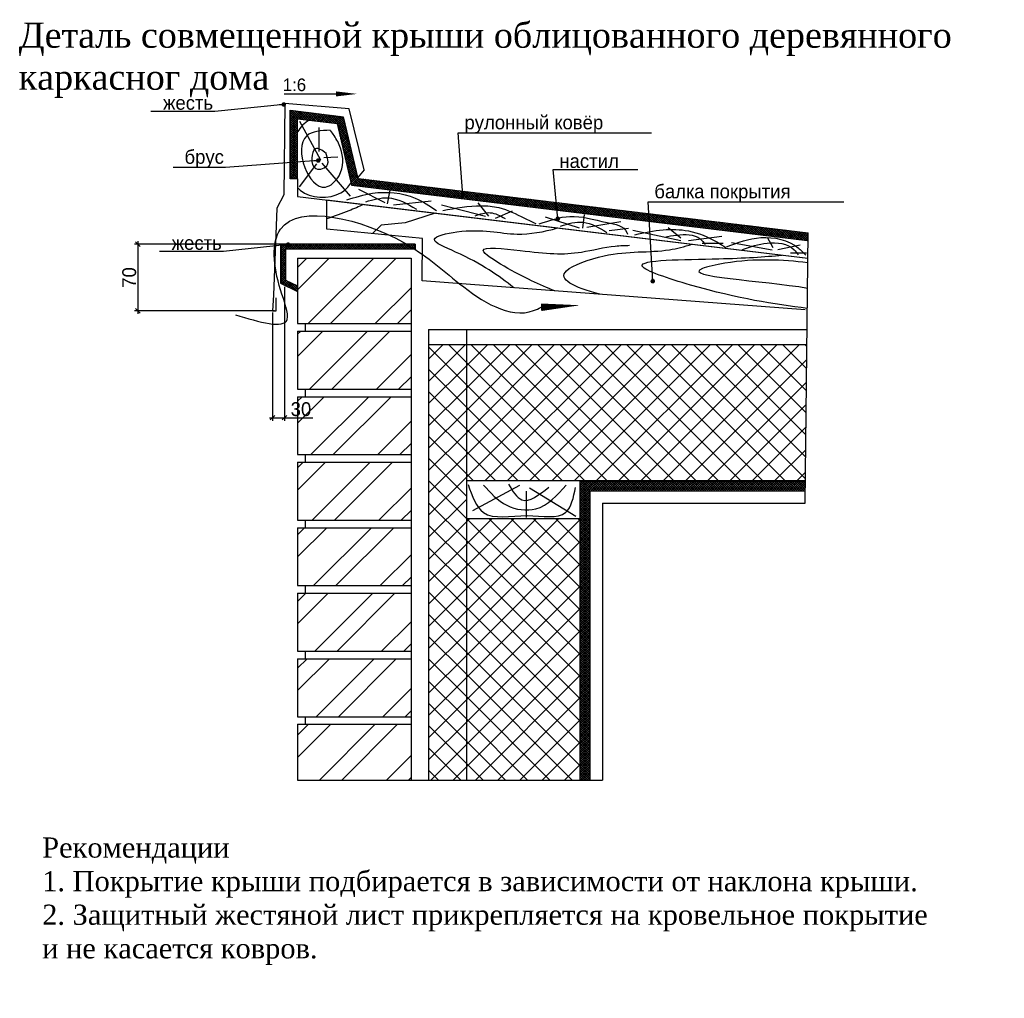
# Model space of a CAD drawing. Extents: x 118 to 509, y -35 to 353.
import ezdxf

# ---------------------------------------------------------------- set-up
doc = ezdxf.new("R2010")
doc.units = 0
doc.header["$LTSCALE"] = 0.3
doc.header["$MEASUREMENT"] = 0
doc.layers.get('0').update_dxf_attribs({"linetype": 'CONTINUOUS'})
doc.layers.get('DEFPOINTS').update_dxf_attribs({"linetype": 'CONTINUOUS'})
doc.dimstyles.get("Standard").update_dxf_attribs({"dimscale": 0, "dimtxt": 5.5, "dimasz": 1.8, "dimexe": 1.25, "dimexo": 0.625, "dimtad": 1, "dimdec": 4, "dimdsep": 46, "dimlunit": 6, "dimtxsty": 'Standard', "dimblk1": 'DOT', "dimblk2": 'DOT', "dimsah": 1, "dimcen": 2.5, "dimdle": 1.25, "dimadec": 0, "dimazin": 0, "dimtfac": 0.75, "dimtdec": 4, "dimtmove": 0, "dimatfit": 3, "dimldrblk": 'DOT', "dimfxl": 0, "dimtolj": 1, "dimtzin": 0, "dimarcsym": 0})

# ---------------------------------------------------------------- blocks, each defined once
blk = doc.blocks.new('_DOT')
at = {"color": 0, "linetype": 'ByBlock'}
blk.add_line((-0.5, 0), (-1, 0), dxfattribs=at)
at = {"color": 0, "linetype": 'ByBlock', "const_width": 0.5}
blk.add_lwpolyline([(-0.25, 0, 1), (0.25, 0, 1)], format="xyb", close=True, dxfattribs=at)
blk = doc.blocks.new('_OBLIQUE')
at = {"color": 0, "linetype": 'ByBlock'}
blk.add_line((-0.5, -0.5), (0.5, 0.5), dxfattribs=at)
blk = doc.blocks.new('*D23')
at = {"color": 0, "linetype": 'ByBlock'}
for p, q in [((237.03, 264.17), (163.73, 264.17)), ((164.98, 265.42), (164.98, 236.49)), ((219.24, 237.74), (163.73, 237.74))]:
    blk.add_line(p, q, dxfattribs=at)
at = {"layer": 'DEFPOINTS', "color": 0, "linetype": 'ByBlock'}
for p in [(237.66, 264.17), (164.98, 237.74), (219.86, 237.74)]:
    blk.add_point(p, dxfattribs=at)
at = {"color": 0, "linetype": 'ByBlock', "xscale": 1.8, "yscale": 1.8, "zscale": 1.8}
for p, rotation in [((164.98, 264.17), 90), ((164.98, 237.74), 270)]:
    blk.add_blockref('_OBLIQUE', p, dxfattribs=dict(at, rotation=rotation))
at = {"color": 0, "linetype": 'ByBlock', "insert": (161.6, 250.96), "char_height": 5.5, "attachment_point": 5, "rotation": 90}
blk.add_mtext('\\A1;70', dxfattribs=at)
blk = doc.blocks.new('*D24')
at = {"color": 0, "linetype": 'ByBlock'}
for p, q in [((223.21, 247.28), (223.21, 194.06)), ((218.48, 237.12), (218.48, 194.06)), ((217.23, 195.31), (223.21, 195.31)), ((223.21, 195.31), (234.51, 195.31))]:
    blk.add_line(p, q, dxfattribs=at)
at = {"layer": 'DEFPOINTS', "color": 0, "linetype": 'ByBlock'}
for p in [(223.21, 247.9), (218.48, 237.74), (223.21, 195.31)]:
    blk.add_point(p, dxfattribs=at)
at = {"color": 0, "linetype": 'ByBlock', "xscale": 1.8, "yscale": 1.8, "zscale": 1.8, "rotation": 180}
blk.add_blockref('_OBLIQUE', (218.48, 195.31), dxfattribs=at)
at = {"color": 0, "linetype": 'ByBlock', "xscale": 1.8, "yscale": 1.8, "zscale": 1.8}
blk.add_blockref('_OBLIQUE', (223.21, 195.31), dxfattribs=at)
at = {"color": 0, "linetype": 'ByBlock', "insert": (229.76, 198.68), "char_height": 5.5, "attachment_point": 5}
blk.add_mtext('\\A1;30', dxfattribs=at)

msp = doc.modelspace()

# ---------------------------------------------------------------- hatches: boundary and pattern name
h = msp.add_hatch()
h.set_pattern_fill('ANSI37', color=256, scale=5, style=0)
h.paths.add_polyline_path([(228.43638, 313.98004), (244.06599, 312.05609), (249.83501, 287.58872), (431.03459, 265.63501), (431.06842, 268.65285), (252.27444, 290.3151), (246.50639, 314.77833), (225.43638, 317.37197), (225.43638, 290.18132), (228.43638, 290.18132)])
h = msp.add_hatch()
h.set_pattern_fill('ANSI37', color=256, scale=5, style=0)
h.paths.add_polyline_path([(223.64669, 262.17458), (275.06438, 262.17458), (275.06438, 264.17458), (221.64669, 264.17458), (221.64669, 248.65261), (228.43638, 245.39303), (228.43638, 247.61156), (223.64669, 249.91099)])
h = msp.add_hatch()
h.set_pattern_fill('ANSI32', color=256, scale=50, style=0)
h.paths.add_polyline_path([(273.43638, 258.65701), (228.43638, 258.65701), (228.43638, 232.65701), (273.43638, 232.65701)])
h = msp.add_hatch()
h.set_pattern_fill('ANSI32', color=256, scale=50, style=0)
h.paths.add_polyline_path([(273.43638, 229.65701), (228.43638, 229.65701), (228.43638, 206.65701), (273.43638, 206.65701)])
h.paths.add_polyline_path([(273.43638, 203.65701), (228.43638, 203.65701), (228.43638, 180.65701), (273.43638, 180.65701)])
h.paths.add_polyline_path([(273.43638, 177.65701), (228.43638, 177.65701), (228.43638, 154.65701), (273.43638, 154.65701)])
h.paths.add_polyline_path([(273.43638, 151.65701), (228.43638, 151.65701), (228.43638, 128.65701), (273.43638, 128.65701)])
h.paths.add_polyline_path([(273.43638, 125.65701), (228.43638, 125.65701), (228.43638, 102.65701), (273.43638, 102.65701)])
h.paths.add_polyline_path([(273.43638, 99.65701), (228.43638, 99.65701), (228.43638, 76.65701), (273.43638, 76.65701)])
h.paths.add_polyline_path([(273.43638, 73.65701), (228.43638, 73.65701), (228.43638, 51.51728), (273.43638, 51.51728)])
h = msp.add_hatch()
h.set_pattern_fill('ANSI37', color=256, scale=50, style=0)
h.paths.add_polyline_path([(280.43638, 51.51728), (295.43638, 51.51728), (295.43638, 224.3522), (280.43638, 224.3522)])
h = msp.add_hatch()
h.set_pattern_fill('ANSI37', color=256, scale=50, style=0)
h.paths.add_polyline_path([(430.57183, 224.3522), (295.43638, 224.3522), (295.43638, 170.3522), (429.96652, 170.3522)])
h = msp.add_hatch()
h.set_pattern_fill('ANSI37', color=256, scale=5, style=0)
h.paths.add_polyline_path([(344.43638, 166.3522), (429.92168, 166.3522), (429.96652, 170.3522), (340.43638, 170.3522), (340.43638, 51.51728), (344.43638, 51.51728)])
h = msp.add_hatch()
h.set_pattern_fill('ANSI37', color=256, scale=50, style=0)
h.paths.add_polyline_path([(340.43638, 155.3522), (295.43638, 155.3522), (295.43638, 51.51728), (340.43638, 51.51728)])

# ---------------------------------------------------------------- linework, layer by layer
for points in [[(243.66132, 323.81782, 2, 0, 0), (252.04535, 323.81782, 0, 0, 0)], [(325.05, 239.14271, 3, 0, 0), (340.54932, 239.9434, 0, 0, 0)]]:
    msp.add_lwpolyline(points, format="xyseb")
for points in [[(223.13922, 323.81782), (243.66132, 323.81782)], [(254.81318, 293.72835), (248.93071, 317.9202), (223.32464, 319.99379), (222.97861, 283.70601), (220.21039, 278.52204), (218.82628, 243.96226), (218.48025, 237.74149), (219.86436, 237.74149), (219.86436, 242.92546)], [(225.43638, 290.18132), (225.43638, 317.37197), (246.50639, 314.77833), (252.27444, 290.3151)], [(228.43638, 290.18132), (228.43638, 313.98004), (244.06599, 312.05609), (249.83501, 287.58872)], [(237.64197, 297.58467), (229.28249, 312.82177)], [(237.01501, 300.92431), (237.01501, 310.52577)], [(238.8959, 298.62831), (244.32956, 298.83704)], [(235.97008, 296.12358), (229.0735, 286.93957)], [(238.05995, 296.33231), (249.34526, 283.18248)], [(254.81318, 293.72835), (252.23898, 290.46548)], [(228.43638, 290.18132), (225.43638, 290.18132)], [(228.43638, 290.18132), (228.43638, 283.13013)], [(252.27444, 290.3151), (431.06842, 268.65285)], [(249.83501, 287.58872), (430.70758, 265.67462)], [(263.20894, 280.52906), (252.73334, 285.82048)], [(264.05181, 280.16828), (265.13549, 285.57996)], [(228.43638, 283.13013), (430.95565, 258.59338)], [(277.86001, 249.65093), (277.98883, 266.47505), (240.07787, 270.08113), (240.07787, 281.71968), (429.86563, 258.72544)], [(266.45999, 279.8075), (281.39074, 281.37087)], [(302.944, 275.11737), (285.60507, 279.68724)], [(304.38891, 275.23763), (300.05418, 280.52906)], [(283.04928, 276.51336), (271.14227, 272.66798), (261.61155, 271.77558), (258.19001, 268.35831)], [(307.03792, 274.51608), (313.78084, 277.40231)], [(340.38294, 270.58827), (326.76001, 274.85456)], [(341.65288, 270.58827), (342.34557, 276.00761)], [(343.26916, 270.93419), (356.77664, 273.12498)], [(352.04325, 269.66583), (359.7783, 270.47297)], [(380.55905, 266.55259), (375.47931, 270.70358)], [(380.55905, 265.51485), (361.51003, 269.66583)], [(383.56071, 265.63015), (396.8373, 267.35973)], [(417.12784, 262.69043), (414.93612, 266.88601)], [(429.86563, 161.3522), (431.06842, 268.65285)], [(275.06438, 264.17458), (221.64669, 264.17458), (221.64669, 248.65261), (228.43638, 245.39303)], [(275.06438, 262.17458), (223.64669, 262.17458), (223.64669, 249.91099), (228.43638, 247.61156)], [(275.06438, 264.17458), (275.06438, 262.17458)], [(388.9868, 264.59241), (397.2991, 264.59241)], [(416.76256, 261.86956), (400.68995, 264.69701)], [(419.0456, 262.05198), (427.9038, 263.96735)], [(228.43638, 258.65701), (228.43638, 232.65701)], [(228.43638, 258.65701), (273.43638, 258.65701)], [(273.43638, 258.65701), (273.43638, 51.51728)], [(424.06829, 260.77506), (430.36948, 260.77506)], [(429.86563, 238.07169), (277.86001, 249.65093)], [(228.43638, 232.65701), (273.43638, 232.65701)], [(231.43638, 232.65701), (231.43638, 229.65701)], [(228.43638, 229.65701), (273.43638, 229.65701)], [(228.43638, 229.65701), (228.43638, 206.65701)], [(280.43638, 230.3522), (280.43638, 51.51728)], [(280.43638, 230.3522), (430.63909, 230.3522)], [(295.43638, 230.3522), (295.43638, 51.51728)], [(280.43638, 224.3522), (430.57183, 224.3522)], [(228.43638, 206.65701), (273.43638, 206.65701)], [(228.43638, 203.65701), (273.43638, 203.65701)], [(228.43638, 203.65701), (228.43638, 180.65701)], [(231.43638, 206.65701), (231.43638, 203.65701)], [(228.43638, 180.65701), (273.43638, 180.65701)], [(231.43638, 180.65701), (231.43638, 177.65701)], [(228.43638, 177.65701), (273.43638, 177.65701)], [(228.43638, 177.65701), (228.43638, 154.65701)], [(295.43638, 170.3522), (429.86563, 170.3522)], [(316.51922, 168.36016), (297.81315, 158.40283)], [(340.43638, 170.3522), (340.43638, 51.51728)], [(319.08873, 166.10179), (319.08873, 155.73386)], [(320.52766, 167.53893), (338.8226, 156.24712)], [(344.43638, 166.3522), (344.43638, 51.51728)], [(344.43638, 166.3522), (429.86563, 166.3522)], [(349.43638, 161.3522), (349.43638, 51.51728)], [(349.43638, 161.3522), (429.86563, 161.3522)], [(228.43638, 154.65701), (273.43638, 154.65701)], [(231.43638, 154.65701), (231.43638, 151.65701)], [(295.43638, 155.3522), (340.43638, 155.3522)], [(228.43638, 151.65701), (273.43638, 151.65701)], [(228.43638, 151.65701), (228.43638, 128.65701)], [(228.43638, 128.65701), (273.43638, 128.65701)], [(228.43638, 125.65701), (273.43638, 125.65701)], [(228.43638, 125.65701), (228.43638, 102.65701)], [(231.43638, 128.65701), (231.43638, 125.65701)], [(228.43638, 102.65701), (273.43638, 102.65701)], [(231.43638, 102.65701), (231.43638, 99.65701)], [(228.43638, 99.65701), (273.43638, 99.65701)], [(228.43638, 99.65701), (228.43638, 76.65701)], [(228.43638, 76.65701), (273.43638, 76.65701)], [(231.43638, 76.65701), (231.43638, 73.65701)], [(228.43638, 73.65701), (273.43638, 73.65701)], [(228.43638, 73.65701), (228.43638, 51.51728)], [(228.43638, 51.51728), (349.43638, 51.51728)]]:
    msp.add_lwpolyline(points)
for points, knots in [([(233.01753, 313.41612), (232.04791, 312.82999), (230.29436, 311.50297), (228.98663, 309.7227), (228.43638, 308.75612)], [9.509844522, 9.509844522, 9.509844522, 9.509844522, 13.010947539, 16.436317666, 16.436317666, 16.436317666, 16.436317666]), ([(228.43638, 286.71423), (228.75314, 286.32445), (232.69951, 282.20984), (243.7859, 281.83765), (248.5654, 286.8851), (249.62494, 288.47964)], [38.495718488, 38.495718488, 38.495718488, 38.495718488, 40.062240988, 56.226333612, 62.118116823, 62.118116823, 62.118116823, 62.118116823]), ([(254.62911, 279.95668), (252.71231, 279.05906), (247.94845, 276.98112), (243.01853, 275.26996), (240.07787, 274.29636)], [34.69235678, 34.69235678, 34.69235678, 34.69235678, 41.067275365, 50.346042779, 50.346042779, 50.346042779, 50.346042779]), ([(314.21333, 246.88167), (308.42875, 251.60406), (299.01789, 258.13108), (278.14872, 266.42545), (299.40444, 271.24253), (313.47679, 266.84042), (326.09133, 269.00552), (331.61911, 270.62876)], [9.83937932, 9.83937932, 9.83937932, 9.83937932, 35.423844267, 45.176674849, 54.593883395, 78.437411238, 96.22453273, 96.22453273, 96.22453273, 96.22453273]), ([(330.46847, 245.64341), (324.67862, 247.98116), (315.35707, 252.18375), (296.1297, 264.17516), (323.97731, 260.71392), (336.97261, 259.52992), (351.91569, 263.50664), (358.31427, 263.6901), (360.19502, 263.74403)], [7.711564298, 7.711564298, 7.711564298, 7.711564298, 28.908167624, 39.327740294, 53.921668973, 78.351406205, 91.963622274, 97.630305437, 97.630305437, 97.630305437, 97.630305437]), ([(348.34955, 244.28129), (337.90841, 247.14267), (327.43385, 252.14972), (354.74566, 262.23282), (370.93518, 260.37086), (381.96979, 263.18177), (384.95212, 264.16706)], [17.205058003, 17.205058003, 17.205058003, 17.205058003, 41.862057, 57.898229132, 83.918945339, 93.58919174, 93.58919174, 93.58919174, 93.58919174]), ([(430.73289, 238.72005), (417.50567, 240.37665), (397.64043, 243.28647), (351.87674, 258.25632), (394.71666, 257.93095), (413.77374, 259.17516), (420.76811, 259.82768)], [5.316045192, 5.316045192, 5.316045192, 5.316045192, 51.867219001, 72.327976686, 102.852462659, 125.043562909, 125.043562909, 125.043562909, 125.043562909]), ([(430.93583, 256.8252), (420.80575, 257.92242), (407.48428, 258.85847), (373.75353, 251.48863), (413.04827, 249.83498), (430.82315, 246.77229)], [4.955768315, 4.955768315, 4.955768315, 4.955768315, 37.528423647, 46.702902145, 89.768271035, 89.768271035, 89.768271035, 89.768271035])]:
    msp.add_open_spline(points, degree=3, knots=knots)
for points in [[(241.39347, 309.41541), (232.04729, 307.15705), (231.29356, 294.66078), (239.43378, 286.83179), (244.8606, 291.34851), (245.46358, 302.33921), (242.90091, 307.30761), (241.54421, 309.26485)], [(239.73527, 300.2314), (235.51442, 302.03809), (235.66516, 294.20911), (240.33825, 295.86524), (239.88602, 299.62917), (239.73527, 300.53252)], [(247.91697, 281.73165), (258.15175, 284.37736), (275.12946, 282.45321), (283.55811, 277.52257)], [(255.50275, 281.0101), (264.29263, 282.57347), (275.6111, 278.12386)], [(203.72781, 236.20683), (224.30448, 234.33855), (221.63219, 246.08204), (221.63219, 270.1028), (270.26796, 265.03175), (292.71523, 248.48411), (322.11048, 237.80822), (325.05, 239.14271)], [(286.08671, 277.52257), (301.37868, 279.44672), (308.24201, 278.72516), (318.4768, 274.51608), (322.93194, 272.3514)], [(298.85009, 275.47815), (304.87055, 276.68075), (310.77061, 274.39582)], [(324.33559, 272.20254), (336.45769, 275.20047), (351.23511, 272.77907), (359.08561, 268.85869), (359.31651, 268.16686)], [(332.76334, 271.39541), (341.76833, 272.89437), (351.11966, 268.85869)], [(362.31817, 267.93625), (373.51669, 269.89644), (383.56071, 269.43522), (394.87468, 265.05363), (398.45358, 262.86283)], [(374.09393, 267.01381), (378.94277, 267.82095), (388.17866, 266.32198), (390.25673, 264.01588)], [(398.68087, 263.14647), (412.2878, 266.7948), (427.17322, 262.69043), (430.18684, 259.77177)], [(404.98206, 262.05198), (414.8448, 264.6058), (425.52943, 261.96077), (427.0819, 259.95419)], [(296.06588, 168.77077), (302.23271, 157.68426), (319.60263, 156.45243), (334.91694, 157.78691), (338.71982, 167.64159)], [(302.23271, 168.56546), (311.48297, 160.55854), (322.99439, 159.1214), (335.01972, 168.56546)], [(312.20243, 168.87342), (317.44424, 162.71425), (328.13342, 167.74424)]]:
    msp.add_spline(points, degree=3)
for points in [[(226.23022, 302.3321), (226.2236, 302.29628), (226.21705, 302.26043), (226.21057, 302.22454)], [(225.70845, 297.55056), (225.70532, 297.46525), (225.70253, 297.37995), (225.70011, 297.29467)], [(225.75064, 298.39226), (225.74698, 298.33438), (225.74348, 298.27648), (225.74013, 298.21857)], [(225.81266, 299.21412), (225.81141, 299.19984), (225.81017, 299.18555), (225.80894, 299.17127)], [(225.90748, 300.15369), (225.90233, 300.10862), (225.89726, 300.06352), (225.89228, 300.01839)]]:
    msp.add_open_spline(points, degree=3)

# ---------------------------------------------------------------- texts
at = {"attachment_point": 1}
for s, insert, char_height, width in [('\\fTimes New Roman|b0|i0|c204|p18;Деталь совмещенной крыши облицованного деревянного каркасног дома', (117.71417, 352.14636), 10, 410.026), ('1\\fTxt|b0|i0|c204|p2;:6', (222.51355, 329.9418), 5, 20.1467), ('\\fTimes New Roman|b0|i0|c204|p18;Рекомендации\\P1. Покрытие крыши подбирается в зависимости от наклона крыши.\\P2. Защитный жестяной лист прикрепляется на кровельное покрытие и не касается ковров.', (127.03294, 28.72151), 8, 355.2782)]:
    msp.add_mtext(s, dxfattribs=dict(at, insert=insert, char_height=char_height, width=width))
at = {"char_height": 5.5}
for s, insert, attachment_point in [('\\A1;жесть', (194.89407, 320.24752), 6), ('\\A1;рулонный ковёр', (294.64212, 311.69312), 4), ('\\A1;брус', (199.17659, 298.00608), 6), ('\\A1;настил', (332.32833, 297.15064), 4), ('\\A1;балка покрытия', (370.01454, 284.31903), 4), ('\\A1;жесть', (198.32009, 264.64391), 6)]:
    msp.add_mtext(s, dxfattribs=dict(at, insert=insert, attachment_point=attachment_point))

# ---------------------------------------------------------------- dimensions: what is measured, and where the dimension line sits
dim = msp.add_linear_dim(base=(164.97885, 237.74149), p1=(237.65807, 264.17458), p2=(219.86436, 237.74149), angle=90, text='70', dimstyle='Standard', override={"dimscale": 1, "dimblk1": 'OBLIQUE', "dimblk2": 'OBLIQUE'})
dim.commit()
dim.dimension.update_dxf_attribs({"geometry": '*D23', "text_midpoint": (161.60385, 250.95804)})
dim = msp.add_linear_dim(base=(223.20577, 195.30567), p1=(218.48025, 237.74149), p2=(223.20577, 247.90413), text='30', dimstyle='Standard', override={"dimscale": 1, "dimblk1": 'OBLIQUE', "dimblk2": 'OBLIQUE'})
dim.commit()
dim.dimension.update_dxf_attribs({"geometry": '*D24', "text_midpoint": (229.75577, 198.68067)})

# ---------------------------------------------------------------- leaders
at = {"annotation_type": 0, "has_hookline": 1}
for points, hookline_direction, text_width in [([(222.92722, 319.62252), (195.51907, 316.87252)], 1, 24.75), ([(294.01712, 283.69403), (292.21712, 308.31812), (294.01712, 308.31812)], 0, 74.25), ([(236.6313, 297.38108), (199.80159, 294.63108)], 1, 20.16667), ([(331.70333, 274.28419), (329.90333, 293.77564), (331.70333, 293.77564)], 0, 31.16667), ([(369.38954, 249.47642), (367.58954, 280.94403), (369.38954, 280.94403)], 0, 75.16667), ([(224.64023, 264.01891), (198.94509, 261.26891)], 1, 24.75)]:
    msp.add_leader(points, dimstyle='Standard', override={"dimscale": 1}, dxfattribs=dict(at, hookline_direction=hookline_direction, text_width=text_width))

doc.saveas('drawing.dxf')
